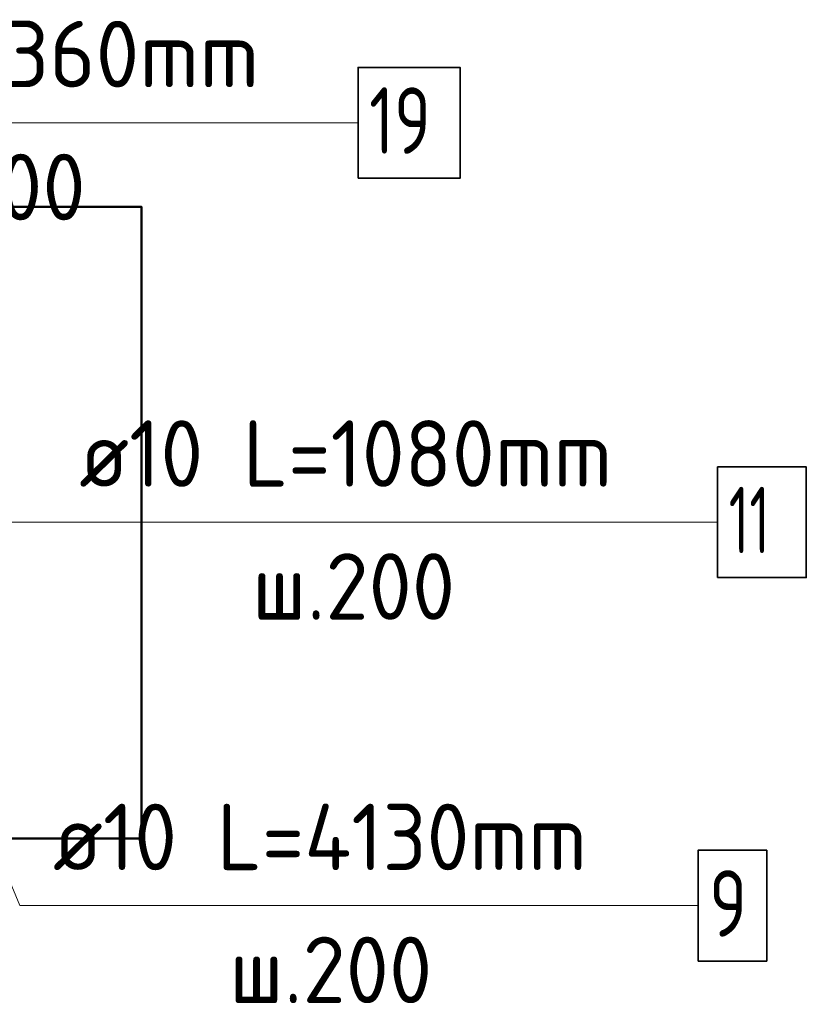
# Model space of a CAD drawing. Header units: millimetres. Extents: x -2995 to 60896, y -2809 to 57831.
# Tile 163 of 169: x 55835 to 56308, y 37561 to 38154. Entities that reach past the tile are written whole.
import ezdxf

# ---------------------------------------------------------------- set-up
doc = ezdxf.new("R2010")
doc.units = ezdxf.units.MM
for name, color, linetype, lineweight in [('Standard', 7, 'Continuous', 25), ('Арм.стержн. Арматура края', 96, 'Continuous', 35), ('Арм.стержн. вертикальными 1', 22, 'Continuous', 35)]:
    doc.layers.add(name, color=color, linetype=linetype, lineweight=lineweight)
doc.styles.add('ISOCPEUR', font='ISOCPEUR')

msp = doc.modelspace()

# ---------------------------------------------------------------- linework, layer by layer
at = {"layer": 'Standard', "color": 7, "linetype": 'Continuous', "lineweight": 50, "transparency": 33554687}
msp.add_lwpolyline([(55027.32, 38041.16), (55027.32, 37661.16), (55908.72, 37661.16), (55908.72, 38041.16), (55027.32, 38041.16)], dxfattribs=at)
at = {"layer": 'Арм.стержн. Арматура края', "color": 7, "linetype": 'Continuous', "lineweight": 13, "transparency": 33554687}
for q in [(55783.71, 37851.42), (56255.15, 37851.42)]:
    msp.add_line((55851.15, 37851.42), q, dxfattribs=at)
at = {"layer": 'Арм.стержн. Арматура края', "color": 7, "linetype": 'Continuous', "lineweight": 35, "transparency": 33554687}
msp.add_lwpolyline([(56255.15, 37818.08), (56308.49, 37818.08), (56308.49, 37884.75), (56255.15, 37884.75), (56255.15, 37818.08)], dxfattribs=at)
at = {"layer": 'Арм.стержн. вертикальными 1', "color": 7, "linetype": 'Continuous', "lineweight": 13, "transparency": 33554687}
for p, q in [((55622.91, 38091.81), (56038.91, 38091.81)), ((55835.38, 37620.67), (55758.72, 37806.16)), ((55835.38, 37620.67), (56243.38, 37620.67))]:
    msp.add_line(p, q, dxfattribs=at)
at = {"layer": 'Арм.стержн. вертикальными 1', "color": 7, "linetype": 'Continuous', "lineweight": 35, "transparency": 33554687}
for points in [[(56038.91, 38058.48), (56100.24, 38058.48), (56100.24, 38125.15), (56038.91, 38125.15), (56038.91, 38058.48)], [(56243.38, 37587.33), (56284.72, 37587.33), (56284.72, 37654), (56243.38, 37654), (56243.38, 37587.33)]]:
    msp.add_lwpolyline(points, dxfattribs=at)

# ---------------------------------------------------------------- texts
at = {"layer": 'Арм.стержн. Арматура края', "color": 7, "linetype": 'Continuous', "lineweight": 25, "transparency": 33554687, "char_height": 40, "attachment_point": 7, "style": 'ISOCPEUR'}
for s, insert, width in [('\\W0.94;ø10 L=1080mm ', (55871.15, 37872.75), 382.6146), ('\\W0.62;11', (56261.82, 37832.75), 52.5), ('\\W0.95;ш.200 ', (55975.15, 37792.75), 174.9328)]:
    msp.add_mtext(s, dxfattribs=dict(at, insert=insert, width=width))
at = {"layer": 'Арм.стержн. вертикальными 1', "color": 7, "linetype": 'Continuous', "lineweight": 25, "transparency": 33554687, "char_height": 40, "attachment_point": 7, "style": 'ISOCPEUR'}
for s, insert, width in [('\\W0.96;ø10 L=4360mm ', (55642.91, 38113.15), 395.0198), ('\\W0.75;19', (56045.57, 38073.15), 62.9708), ('\\W0.95;ш.200 ', (55752.91, 38033.15), 174.9327), ('\\W0.94;ø10 L=4130mm ', (55855.38, 37642), 386.6352), ('\\W0.78;9', (56250.05, 37602), 43.5209), ('\\W0.95;ш.200 ', (55961.38, 37562), 174.9328)]:
    msp.add_mtext(s, dxfattribs=dict(at, insert=insert, width=width))

doc.saveas('drawing.dxf')
